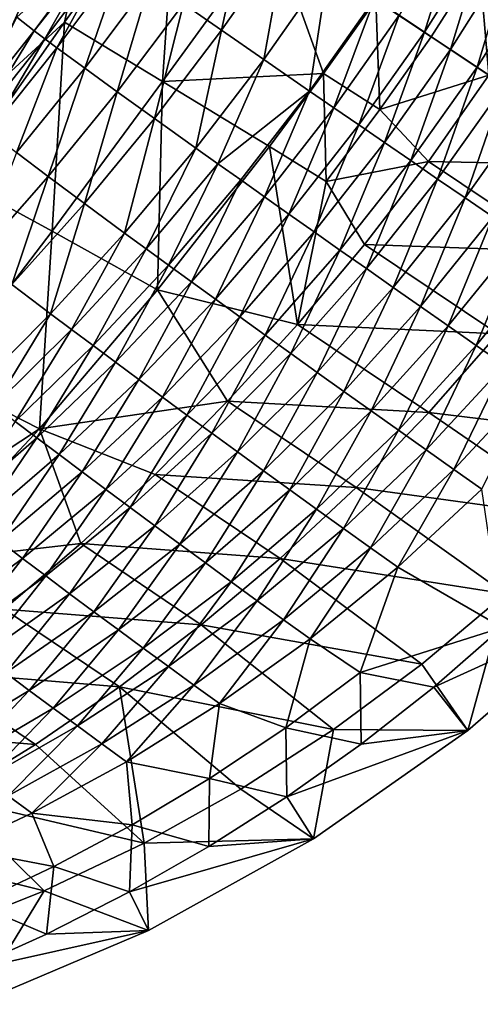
# Model space of a CAD drawing. Header units: metres. Extents: x -296 to -49, y -914 to -599.
# Tile 5 of 10: x -189 to -132, y -903 to -781. Entities that reach past the tile are written whole.
import ezdxf

# ---------------------------------------------------------------- set-up
doc = ezdxf.new("R2010")
doc.units = ezdxf.units.M

msp = doc.modelspace()

# ---------------------------------------------------------------- linework, layer by layer
at = {"layer": 'None'}
for points in [[(-182.002243, -776.567505, 1.117316), (-169.250595, -762.493286, 3.070055), (-183.126511, -781.627197, 3.802176)], [(-183.126511, -781.627197, 3.802176), (-169.250595, -762.493286, 3.070055), (-171.03183, -788.937195, 20.746317)], [(-169.250595, -762.493286, 3.070055), (-157.534225, -770.334595, 20.370127), (-171.03183, -788.937195, 20.746317)], [(-191.274353, -778.911011, 1.152276), (-183.517075, -768.533875, 1.251065), (-193.794983, -791.401733, 0.200634)], [(-193.794983, -791.401733, 0.200634), (-183.517075, -768.533875, 1.251065), (-182.002243, -776.567505, 1.117316)], [(-160.664841, -768.23938, 57.6703), (-168.449295, -779.398621, 57.33466), (-163.778809, -782.641357, 63.801952)], [(-155.924393, -771.411987, 64.185104), (-160.664841, -768.23938, 57.6703), (-163.778809, -782.641357, 63.801952)], [(-141.924362, -780.781616, 77.70462), (-138.81163, -782.864868, 79.87896), (-134.454193, -769.003662, 77.22625)], [(-134.454193, -769.003662, 77.22625), (-138.81163, -782.864868, 79.87896), (-131.326431, -771.039307, 79.386917)], [(-171.03183, -788.937195, 20.746317), (-157.534225, -770.334595, 20.370127), (-151.245956, -787.959473, 37.266922)], [(-155.924393, -771.411987, 64.185104), (-163.778809, -782.641357, 63.801952), (-158.593109, -786.228882, 69.670616)], [(-150.666092, -774.931152, 70.096581), (-155.924393, -771.411987, 64.185104), (-158.593109, -786.228882, 69.670616)], [(-157.534225, -770.334595, 20.370127), (-144.772629, -778.875427, 37.178787), (-151.245956, -787.959473, 37.266922)], [(-138.81163, -782.864868, 79.87896), (-135.612289, -785.006042, 81.862976), (-131.326431, -771.039307, 79.386917)], [(-131.326431, -771.039307, 79.386917), (-135.612289, -785.006042, 81.862976), (-128.11264, -773.132874, 81.359421)], [(-178.927261, -772.039795, 35.006111), (-188.983612, -781.043152, 26.388615), (-186.845352, -782.691284, 34.425102)], [(-178.927261, -772.039795, 35.006111), (-186.845352, -782.691284, 34.425102), (-185.528336, -783.683655, 38.329082)], [(-177.576492, -773.000732, 38.979809), (-178.927261, -772.039795, 35.006111), (-185.528336, -783.683655, 38.329082)], [(-177.576492, -773.000732, 38.979809), (-185.528336, -783.683655, 38.329082), (-184.050354, -784.785095, 42.144413)], [(-176.061981, -774.071655, 42.865173), (-177.576492, -773.000732, 38.979809), (-184.050354, -784.785095, 42.144413)], [(-135.612289, -785.006042, 81.862976), (-132.334396, -787.199829, 83.651688), (-128.11264, -773.132874, 81.359421)], [(-128.11264, -773.132874, 81.359421), (-132.334396, -787.199829, 83.651688), (-124.820786, -775.279053, 83.138924)], [(-176.061981, -774.071655, 42.865173), (-184.050354, -784.785095, 42.144413), (-180.626846, -787.304138, 49.472965)], [(-172.55751, -776.532654, 50.332649), (-176.061981, -774.071655, 42.865173), (-180.626846, -787.304138, 49.472965)], [(-150.666092, -774.931152, 70.096581), (-158.593109, -786.228882, 69.670616), (-152.944443, -790.125854, 74.882721)], [(-144.942703, -778.761597, 75.345421), (-150.666092, -774.931152, 70.096581), (-152.944443, -790.125854, 74.882721)], [(-132.085831, -774.151306, 45.364941), (-137.969849, -783.428223, 45.401627), (-144.772629, -778.875427, 37.178787)], [(-130.864578, -788.183472, 53.499882), (-137.969849, -783.428223, 45.401627), (-132.085831, -774.151306, 45.364941)], [(-123.90361, -777.248718, 53.243011), (-130.864578, -788.183472, 53.499882), (-132.085831, -774.151306, 45.364941)], [(-132.334396, -787.199829, 83.651688), (-128.98616, -789.440674, 85.240616), (-124.820786, -775.279053, 83.138924)], [(-193.794983, -791.401733, 0.200634), (-182.002243, -776.567505, 1.117316), (-183.126511, -781.627197, 3.802176)], [(-172.55751, -776.532654, 50.332649), (-180.626846, -787.304138, 49.472965), (-176.609253, -790.223877, 56.340958)], [(-168.449295, -779.398621, 57.33466), (-172.55751, -776.532654, 50.332649), (-176.609253, -790.223877, 56.340958)], [(-168.449295, -779.398621, 57.33466), (-176.609253, -790.223877, 56.340958), (-172.037903, -793.515686, 62.683075)], [(-163.778809, -782.641357, 63.801952), (-168.449295, -779.398621, 57.33466), (-172.037903, -793.515686, 62.683075)], [(-144.942703, -778.761597, 75.345421), (-152.944443, -790.125854, 74.882721), (-149.964096, -792.178406, 77.22625)], [(-151.245956, -787.959473, 37.266922), (-144.772629, -778.875427, 37.178787), (-144.302292, -792.405029, 45.364941)], [(-141.924362, -780.781616, 77.70462), (-144.942703, -778.761597, 75.345421), (-149.964096, -792.178406, 77.22625)], [(-144.772629, -778.875427, 37.178787), (-137.969849, -783.428223, 45.401627), (-144.302292, -792.405029, 45.364941)], [(-188.983612, -781.043152, 26.388615), (-195.065735, -793.010437, 32.970963), (-186.845352, -782.691284, 34.425102)], [(-141.924362, -780.781616, 77.70462), (-149.964096, -792.178406, 77.22625), (-146.889633, -794.293701, 79.386917)], [(-138.81163, -782.864868, 79.87896), (-141.924362, -780.781616, 77.70462), (-146.889633, -794.293701, 79.386917)], [(-193.794983, -791.401733, 0.200634), (-183.126511, -781.627197, 3.802176), (-196.625626, -800.848633, 4.178916)], [(-196.625626, -800.848633, 4.178916), (-183.126511, -781.627197, 3.802176), (-184.615631, -807.375793, 20.384518)], [(-183.126511, -781.627197, 3.802176), (-171.03183, -788.937195, 20.746317), (-184.615631, -807.375793, 20.384518)], [(-186.845352, -782.691284, 34.425102), (-195.065735, -793.010437, 32.970963), (-193.785873, -794.025696, 36.786285)], [(-185.528336, -783.683655, 38.329082), (-186.845352, -782.691284, 34.425102), (-193.785873, -794.025696, 36.786285)], [(-163.778809, -782.641357, 63.801952), (-172.037903, -793.515686, 62.683075), (-166.958542, -797.147522, 68.439178)], [(-158.593109, -786.228882, 69.670616), (-163.778809, -782.641357, 63.801952), (-166.958542, -797.147522, 68.439178)], [(-138.81163, -782.864868, 79.87896), (-146.889633, -794.293701, 79.386917), (-143.728821, -796.466431, 81.359421)], [(-144.302292, -792.405029, 45.364941), (-137.969849, -783.428223, 45.401627), (-130.864578, -788.183472, 53.499882)], [(-135.612289, -785.006042, 81.862976), (-138.81163, -782.864868, 79.87896), (-143.728821, -796.466431, 81.359421)], [(-185.528336, -783.683655, 38.329082), (-193.785873, -794.025696, 36.786285), (-192.349289, -795.148376, 40.513828)], [(-184.050354, -784.785095, 42.144413), (-185.528336, -783.683655, 38.329082), (-192.349289, -795.148376, 40.513828)], [(-184.050354, -784.785095, 42.144413), (-192.349289, -795.148376, 40.513828), (-189.020569, -797.704773, 47.671837)], [(-180.626846, -787.304138, 49.472965), (-184.050354, -784.785095, 42.144413), (-189.020569, -797.704773, 47.671837)], [(-135.612289, -785.006042, 81.862976), (-143.728821, -796.466431, 81.359421), (-140.489594, -798.691223, 83.138924)], [(-132.334396, -787.199829, 83.651688), (-135.612289, -785.006042, 81.862976), (-140.489594, -798.691223, 83.138924)], [(-158.593109, -786.228882, 69.670616), (-166.958542, -797.147522, 68.439178), (-164.244064, -799.079956, 71.080254)], [(-152.944443, -790.125854, 74.882721), (-158.593109, -786.228882, 69.670616), (-164.244064, -799.079956, 71.080254)], [(-132.334396, -787.199829, 83.651688), (-140.489594, -798.691223, 83.138924), (-137.180099, -800.962585, 84.721085)], [(-128.98616, -789.440674, 85.240616), (-132.334396, -787.199829, 83.651688), (-137.180099, -800.962585, 84.721085)], [(-180.626846, -787.304138, 49.472965), (-189.020569, -797.704773, 47.671837), (-185.112579, -800.654602, 54.37994)], [(-176.609253, -790.223877, 56.340958), (-180.626846, -787.304138, 49.472965), (-185.112579, -800.654602, 54.37994)], [(-151.245956, -787.959473, 37.266922), (-157.884781, -796.965942, 37.084946), (-171.03183, -788.937195, 20.746317)], [(-150.890015, -801.266663, 45.019623), (-157.884781, -796.965942, 37.084946), (-151.245956, -787.959473, 37.266922)], [(-144.302292, -792.405029, 45.364941), (-150.890015, -801.266663, 45.019623), (-151.245956, -787.959473, 37.266922)], [(-130.864578, -788.183472, 53.499882), (-138.31897, -798.788025, 53.243011), (-144.302292, -792.405029, 45.364941)], [(-138.31897, -798.788025, 53.243011), (-130.864578, -788.183472, 53.499882), (-114.24334, -799.307434, 53.499901)], [(-184.615631, -807.375793, 20.384518), (-171.03183, -788.937195, 20.746317), (-171.653702, -814.614319, 35.904621)], [(-171.03183, -788.937195, 20.746317), (-157.884781, -796.965942, 37.084946), (-171.653702, -814.614319, 35.904621)], [(-128.98616, -789.440674, 85.240616), (-137.180099, -800.962585, 84.721085), (-133.80864, -803.274902, 86.102036)], [(-125.575989, -791.722961, 86.625763), (-128.98616, -789.440674, 85.240616), (-133.80864, -803.274902, 86.102036)], [(-176.609253, -790.223877, 56.340958), (-185.112579, -800.654602, 54.37994), (-180.66391, -803.969238, 60.577358)], [(-172.037903, -793.515686, 62.683075), (-176.609253, -790.223877, 56.340958), (-180.66391, -803.969238, 60.577358)], [(-161.421982, -801.083862, 73.554932), (-152.944443, -790.125854, 74.882721), (-164.244064, -799.079956, 71.080254)], [(-152.944443, -790.125854, 74.882721), (-161.421982, -801.083862, 73.554932), (-158.499344, -803.154236, 75.85743)], [(-149.964096, -792.178406, 77.22625), (-152.944443, -790.125854, 74.882721), (-158.499344, -803.154236, 75.85743)], [(-125.575989, -791.722961, 86.625763), (-133.80864, -803.274902, 86.102036), (-130.383713, -805.622437, 87.27845)], [(-149.964096, -792.178406, 77.22625), (-158.499344, -803.154236, 75.85743), (-155.483444, -805.286072, 77.982384)], [(-146.889633, -794.293701, 79.386917), (-149.964096, -792.178406, 77.22625), (-155.483444, -805.286072, 77.982384)], [(-138.31897, -798.788025, 53.243011), (-150.890015, -801.266663, 45.019623), (-144.302292, -792.405029, 45.364941)], [(-172.037903, -793.515686, 62.683075), (-180.66391, -803.969238, 60.577358), (-175.718384, -807.616394, 66.208252)], [(-166.958542, -797.147522, 68.439178), (-172.037903, -793.515686, 62.683075), (-175.718384, -807.616394, 66.208252)], [(-146.889633, -794.293701, 79.386917), (-155.483444, -805.286072, 77.982384), (-152.381821, -807.474121, 79.924873)], [(-143.728821, -796.466431, 81.359421), (-146.889633, -794.293701, 79.386917), (-152.381821, -807.474121, 79.924873)], [(-143.728821, -796.466431, 81.359421), (-152.381821, -807.474121, 79.924873), (-149.202209, -809.713074, 81.68045)], [(-140.489594, -798.691223, 83.138924), (-143.728821, -796.466431, 81.359421), (-149.202209, -809.713074, 81.68045)], [(-185.112579, -800.654602, 54.37994), (-189.020569, -797.704773, 47.671837), (-193.914108, -810.629944, 51.447456)], [(-166.958542, -797.147522, 68.439178), (-175.718384, -807.616394, 66.208252), (-173.074326, -809.55365, 68.795296)], [(-164.244064, -799.079956, 71.080254), (-166.958542, -797.147522, 68.439178), (-173.074326, -809.55365, 68.795296)], [(-171.653702, -814.614319, 35.904621), (-157.884781, -796.965942, 37.084946), (-154.434647, -818.898621, 51.254414)], [(-157.884781, -796.965942, 37.084946), (-150.890015, -801.266663, 45.019623), (-154.434647, -818.898621, 51.254414)], [(-164.244064, -799.079956, 71.080254), (-173.074326, -809.55365, 68.795296), (-170.324631, -811.560608, 71.222298)], [(-170.324631, -811.560608, 71.222298), (-161.421982, -801.083862, 73.554932), (-164.244064, -799.079956, 71.080254)], [(-150.890015, -801.266663, 45.019623), (-138.31897, -798.788025, 53.243011), (-146.176208, -809.026733, 52.493973)], [(-140.489594, -798.691223, 83.138924), (-149.202209, -809.713074, 81.68045), (-145.952499, -811.997375, 83.245117)], [(-146.176208, -809.026733, 52.493973), (-138.31897, -798.788025, 53.243011), (-121.748482, -809.876709, 53.2449)], [(-137.180099, -800.962585, 84.721085), (-140.489594, -798.691223, 83.138924), (-145.952499, -811.997375, 83.245117)], [(-121.748482, -809.876709, 53.2449), (-138.31897, -798.788025, 53.243011), (-114.24334, -799.307434, 53.499901)], [(-196.625626, -800.848633, 4.178916), (-184.615631, -807.375793, 20.384518), (-198.447708, -825.514343, 19.275747)], [(-185.112579, -800.654602, 54.37994), (-193.914108, -810.629944, 51.447456), (-189.607162, -813.938721, 57.493309)], [(-180.66391, -803.969238, 60.577358), (-185.112579, -800.654602, 54.37994), (-189.607162, -813.938721, 57.493309)], [(-161.421982, -801.083862, 73.554932), (-170.324631, -811.560608, 71.222298), (-167.476059, -813.632263, 73.483932)], [(-158.499344, -803.154236, 75.85743), (-161.421982, -801.083862, 73.554932), (-167.476059, -813.632263, 73.483932)], [(-154.434647, -818.898621, 51.254414), (-150.890015, -801.266663, 45.019623), (-146.176208, -809.026733, 52.493973)], [(-137.180099, -800.962585, 84.721085), (-145.952499, -811.997375, 83.245117), (-142.640808, -814.321411, 84.615379)], [(-133.80864, -803.274902, 86.102036), (-137.180099, -800.962585, 84.721085), (-142.640808, -814.321411, 84.615379)], [(-180.66391, -803.969238, 60.577358), (-189.607162, -813.938721, 57.493309), (-184.817825, -817.570374, 62.99794)], [(-175.718384, -807.616394, 66.208252), (-180.66391, -803.969238, 60.577358), (-184.817825, -817.570374, 62.99794)], [(-158.499344, -803.154236, 75.85743), (-167.476059, -813.632263, 73.483932), (-164.535583, -815.76355, 75.575264)], [(-155.483444, -805.286072, 77.982384), (-158.499344, -803.154236, 75.85743), (-164.535583, -815.76355, 75.575264)], [(-133.80864, -803.274902, 86.102036), (-142.640808, -814.321411, 84.615379), (-139.275391, -816.679504, 85.788223)], [(-130.383713, -805.622437, 87.27845), (-133.80864, -803.274902, 86.102036), (-139.275391, -816.679504, 85.788223)], [(-155.483444, -805.286072, 77.982384), (-164.535583, -815.76355, 75.575264), (-161.510422, -817.949402, 77.491791)], [(-152.381821, -807.474121, 79.924873), (-155.483444, -805.286072, 77.982384), (-161.510422, -817.949402, 77.491791)], [(-130.383713, -805.622437, 87.27845), (-139.275391, -816.679504, 85.788223), (-135.864609, -819.065857, 86.761131)], [(-126.913918, -807.99939, 88.247482), (-130.383713, -805.622437, 87.27845), (-135.864609, -819.065857, 86.761131)], [(-198.447708, -825.514343, 19.275747), (-184.615631, -807.375793, 20.384518), (-186.203766, -831.733948, 33.598019)], [(-184.615631, -807.375793, 20.384518), (-171.653702, -814.614319, 35.904621), (-186.203766, -831.733948, 33.598019)], [(-175.718384, -807.616394, 66.208252), (-184.817825, -817.570374, 62.99794), (-182.25647, -819.496399, 65.532639)], [(-173.074326, -809.55365, 68.795296), (-175.718384, -807.616394, 66.208252), (-182.25647, -819.496399, 65.532639)], [(-152.381821, -807.474121, 79.924873), (-161.510422, -817.949402, 77.491791), (-158.407974, -820.184448, 79.229462)], [(-149.202209, -809.713074, 81.68045), (-152.381821, -807.474121, 79.924873), (-158.407974, -820.184448, 79.229462)], [(-154.434647, -818.898621, 51.254414), (-146.176208, -809.026733, 52.493973), (-129.770676, -820.036438, 52.501076)], [(-129.770676, -820.036438, 52.501076), (-146.176208, -809.026733, 52.493973), (-121.748482, -809.876709, 53.2449)], [(-126.913918, -807.99939, 88.247482), (-135.864609, -819.065857, 86.761131), (-132.416946, -821.474609, 87.532097)], [(-123.407974, -810.399841, 89.006821), (-126.913918, -807.99939, 88.247482), (-132.416946, -821.474609, 87.532097)], [(-182.25647, -819.496399, 65.532639), (-179.592072, -821.489746, 67.915123), (-173.074326, -809.55365, 68.795296)], [(-173.074326, -809.55365, 68.795296), (-179.592072, -821.489746, 67.915123), (-170.324631, -811.560608, 71.222298)], [(-149.202209, -809.713074, 81.68045), (-158.407974, -820.184448, 79.229462), (-155.23584, -822.463196, 80.784637)], [(-145.952499, -811.997375, 83.245117), (-149.202209, -809.713074, 81.68045), (-155.23584, -822.463196, 80.784637)], [(-123.407974, -810.399841, 89.006821), (-132.416946, -821.474609, 87.532097), (-128.940979, -823.89978, 88.099625)], [(-170.324631, -811.560608, 71.222298), (-179.592072, -821.489746, 67.915123), (-176.831009, -823.545654, 70.140503)], [(-167.476059, -813.632263, 73.483932), (-170.324631, -811.560608, 71.222298), (-176.831009, -823.545654, 70.140503)], [(-145.952499, -811.997375, 83.245117), (-155.23584, -822.463196, 80.784637), (-152.00177, -824.780151, 82.154182)], [(-142.640808, -814.321411, 84.615379), (-145.952499, -811.997375, 83.245117), (-152.00177, -824.780151, 82.154182)], [(-167.476059, -813.632263, 73.483932), (-176.831009, -823.545654, 70.140503), (-173.979889, -825.659058, 72.204292)], [(-164.535583, -815.76355, 75.575264), (-167.476059, -813.632263, 73.483932), (-173.979889, -825.659058, 72.204292)], [(-184.817825, -817.570374, 62.99794), (-189.607162, -813.938721, 57.493309), (-194.200455, -826.958008, 58.877731)], [(-186.203766, -831.733948, 33.598019), (-171.653702, -814.614319, 35.904621), (-163.035217, -828.341736, 49.53833)], [(-171.653702, -814.614319, 35.904621), (-154.434647, -818.898621, 51.254414), (-163.035217, -828.341736, 49.53833)], [(-142.640808, -814.321411, 84.615379), (-152.00177, -824.780151, 82.154182), (-148.713684, -827.129639, 83.335403)], [(-139.275391, -816.679504, 85.788223), (-142.640808, -814.321411, 84.615379), (-148.713684, -827.129639, 83.335403)], [(-164.535583, -815.76355, 75.575264), (-173.979889, -825.659058, 72.204292), (-171.045532, -827.825012, 74.102379)], [(-161.510422, -817.949402, 77.491791), (-164.535583, -815.76355, 75.575264), (-171.045532, -827.825012, 74.102379)], [(-184.817825, -817.570374, 62.99794), (-194.200455, -826.958008, 58.877731), (-191.731476, -828.856506, 61.362785)], [(-182.25647, -819.496399, 65.532639), (-184.817825, -817.570374, 62.99794), (-191.731476, -828.856506, 61.362785)], [(-139.275391, -816.679504, 85.788223), (-148.713684, -827.129639, 83.335403), (-145.379593, -829.50592, 84.32608)], [(-135.864609, -819.065857, 86.761131), (-139.275391, -816.679504, 85.788223), (-145.379593, -829.50592, 84.32608)], [(-161.510422, -817.949402, 77.491791), (-171.045532, -827.825012, 74.102379), (-168.034927, -830.038147, 75.831055)], [(-158.407974, -820.184448, 79.229462), (-161.510422, -817.949402, 77.491791), (-168.034927, -830.038147, 75.831055)], [(-182.25647, -819.496399, 65.532639), (-191.731476, -828.856506, 61.362785), (-189.162613, -830.819763, 63.704636)], [(-179.592072, -821.489746, 67.915123), (-182.25647, -819.496399, 65.532639), (-189.162613, -830.819763, 63.704636)], [(-163.035217, -828.341736, 49.53833), (-154.434647, -818.898621, 51.254414), (-138.274368, -829.74823, 51.277061)], [(-138.274368, -829.74823, 51.277061), (-154.434647, -818.898621, 51.254414), (-129.770676, -820.036438, 52.501076)], [(-135.864609, -819.065857, 86.761131), (-145.379593, -829.50592, 84.32608), (-142.00766, -831.903137, 85.124489)], [(-132.416946, -821.474609, 87.532097), (-135.864609, -819.065857, 86.761131), (-142.00766, -831.903137, 85.124489)], [(-158.407974, -820.184448, 79.229462), (-168.034927, -830.038147, 75.831055), (-164.955246, -832.293152, 77.387062)], [(-155.23584, -822.463196, 80.784637), (-158.407974, -820.184448, 79.229462), (-164.955246, -832.293152, 77.387062)], [(-129.770676, -820.036438, 52.501076), (-110.224907, -833.11792, 2.499999), (-138.274368, -829.74823, 51.277061)], [(-179.592072, -821.489746, 67.915123), (-189.162613, -830.819763, 63.704636), (-186.499786, -832.843079, 65.898834)], [(-176.831009, -823.545654, 70.140503), (-179.592072, -821.489746, 67.915123), (-186.499786, -832.843079, 65.898834)], [(-132.416946, -821.474609, 87.532097), (-142.00766, -831.903137, 85.124489), (-138.606079, -834.315552, 85.729393)], [(-128.940979, -823.89978, 88.099625), (-132.416946, -821.474609, 87.532097), (-138.606079, -834.315552, 85.729393)], [(-176.831009, -823.545654, 70.140503), (-186.499786, -832.843079, 65.898834), (-183.749176, -834.921509, 67.941277)], [(-173.979889, -825.659058, 72.204292), (-176.831009, -823.545654, 70.140503), (-183.749176, -834.921509, 67.941277)], [(-155.23584, -822.463196, 80.784637), (-164.955246, -832.293152, 77.387062), (-161.813843, -834.584595, 78.767548)], [(-152.00177, -824.780151, 82.154182), (-155.23584, -822.463196, 80.784637), (-161.813843, -834.584595, 78.767548)], [(-152.00177, -824.780151, 82.154182), (-161.813843, -834.584595, 78.767548), (-158.618195, -836.906982, 79.9701)], [(-148.713684, -827.129639, 83.335403), (-152.00177, -824.780151, 82.154182), (-158.618195, -836.906982, 79.9701)], [(-128.940979, -823.89978, 88.099625), (-138.606079, -834.315552, 85.729393), (-135.183151, -836.737122, 86.140045)], [(-125.445374, -826.335388, 88.462738), (-128.940979, -823.89978, 88.099625), (-135.183151, -836.737122, 86.140045)], [(-198.447708, -825.514343, 19.275747), (-186.203766, -831.733948, 33.598019), (-207.272232, -845.664368, 23.846262)], [(-173.979889, -825.659058, 72.204292), (-183.749176, -834.921509, 67.941277), (-180.91716, -837.050232, 69.828232)], [(-171.045532, -827.825012, 74.102379), (-173.979889, -825.659058, 72.204292), (-180.91716, -837.050232, 69.828232)], [(-148.713684, -827.129639, 83.335403), (-158.618195, -836.906982, 79.9701), (-155.37587, -839.254578, 80.992767)], [(-145.379593, -829.50592, 84.32608), (-148.713684, -827.129639, 83.335403), (-155.37587, -839.254578, 80.992767)], [(-135.183151, -836.737122, 86.140045), (-131.747223, -839.161987, 86.356186), (-125.445374, -826.335388, 88.462738)], [(-163.035217, -828.341736, 49.53833), (-171.962646, -837.355164, 47.357647), (-186.203766, -831.733948, 33.598019)], [(-171.045532, -827.825012, 74.102379), (-180.91716, -837.050232, 69.828232), (-178.010239, -839.224121, 71.556351)], [(-168.034927, -830.038147, 75.831055), (-171.045532, -827.825012, 74.102379), (-178.010239, -839.224121, 71.556351)], [(-171.962646, -837.355164, 47.357647), (-163.035217, -828.341736, 49.53833), (-147.221924, -838.979492, 49.586765)], [(-147.221924, -838.979492, 49.586765), (-163.035217, -828.341736, 49.53833), (-138.274368, -829.74823, 51.277061)], [(-145.379593, -829.50592, 84.32608), (-155.37587, -839.254578, 80.992767), (-152.094604, -841.621765, 81.83403)], [(-142.00766, -831.903137, 85.124489), (-145.379593, -829.50592, 84.32608), (-152.094604, -841.621765, 81.83403)], [(-186.499786, -832.843079, 65.898834), (-189.162613, -830.819763, 63.704636), (-196.420288, -841.488037, 60.837116)], [(-168.034927, -830.038147, 75.831055), (-178.010239, -839.224121, 71.556351), (-175.035141, -841.437927, 73.122665)], [(-164.955246, -832.293152, 77.387062), (-168.034927, -830.038147, 75.831055), (-175.035141, -841.437927, 73.122665)], [(-138.274368, -829.74823, 51.277061), (-119.184502, -842.831238, 2.499999), (-147.221924, -838.979492, 49.586765)], [(-110.224907, -833.11792, 2.499999), (-119.184502, -842.831238, 2.499999), (-138.274368, -829.74823, 51.277061)], [(-186.203766, -831.733948, 33.598019), (-201.703369, -848.259277, 30.10371), (-207.272232, -845.664368, 23.846262)], [(-186.203766, -831.733948, 33.598019), (-181.109283, -845.861816, 44.755642), (-201.703369, -848.259277, 30.10371)], [(-171.962646, -837.355164, 47.357647), (-181.109283, -845.861816, 44.755642), (-186.203766, -831.733948, 33.598019)], [(-142.00766, -831.903137, 85.124489), (-152.094604, -841.621765, 81.83403), (-148.782166, -844.002747, 82.492859)], [(-138.606079, -834.315552, 85.729393), (-142.00766, -831.903137, 85.124489), (-148.782166, -844.002747, 82.492859)], [(-186.499786, -832.843079, 65.898834), (-196.420288, -841.488037, 60.837116), (-193.778839, -843.515198, 62.86462)], [(-183.749176, -834.921509, 67.941277), (-186.499786, -832.843079, 65.898834), (-193.778839, -843.515198, 62.86462)], [(-164.955246, -832.293152, 77.387062), (-175.035141, -841.437927, 73.122665), (-171.998718, -843.686462, 74.524597)], [(-161.813843, -834.584595, 78.767548), (-164.955246, -832.293152, 77.387062), (-171.998718, -843.686462, 74.524597)], [(-138.606079, -834.315552, 85.729393), (-148.782166, -844.002747, 82.492859), (-145.446381, -846.391785, 82.968651)], [(-135.183151, -836.737122, 86.140045), (-138.606079, -834.315552, 85.729393), (-145.446381, -846.391785, 82.968651)], [(-183.749176, -834.921509, 67.941277), (-193.778839, -843.515198, 62.86462), (-191.058136, -845.590393, 64.747665)], [(-180.91716, -837.050232, 69.828232), (-183.749176, -834.921509, 67.941277), (-191.058136, -845.590393, 64.747665)], [(-161.813843, -834.584595, 78.767548), (-171.998718, -843.686462, 74.524597), (-168.907959, -845.964233, 75.759972)], [(-158.618195, -836.906982, 79.9701), (-161.813843, -834.584595, 78.767548), (-168.907959, -845.964233, 75.759972)], [(-158.618195, -836.906982, 79.9701), (-168.907959, -845.964233, 75.759972), (-165.769943, -848.265808, 76.827049)], [(-155.37587, -839.254578, 80.992767), (-158.618195, -836.906982, 79.9701), (-165.769943, -848.265808, 76.827049)], [(-145.446381, -846.391785, 82.968651), (-142.095184, -848.78302, 83.261292), (-135.183151, -836.737122, 86.140045)], [(-142.095184, -848.78302, 83.261292), (-131.747223, -839.161987, 86.356186), (-135.183151, -836.737122, 86.140045)], [(-180.91716, -837.050232, 69.828232), (-191.058136, -845.590393, 64.747665), (-188.264206, -847.708557, 66.483208)], [(-178.010239, -839.224121, 71.556351), (-180.91716, -837.050232, 69.828232), (-188.264206, -847.708557, 66.483208)], [(-181.109283, -845.861816, 44.755642), (-171.962646, -837.355164, 47.357647), (-156.574326, -847.70282, 47.448795)], [(-156.574326, -847.70282, 47.448795), (-171.962646, -837.355164, 47.357647), (-147.221924, -838.979492, 49.586765)], [(-178.010239, -839.224121, 71.556351), (-188.264206, -847.708557, 66.483208), (-185.403259, -849.864868, 68.068542)], [(-175.035141, -841.437927, 73.122665), (-178.010239, -839.224121, 71.556351), (-185.403259, -849.864868, 68.068542)], [(-155.37587, -839.254578, 80.992767), (-165.769943, -848.265808, 76.827049), (-162.591873, -850.585693, 77.72448)], [(-152.094604, -841.621765, 81.83403), (-155.37587, -839.254578, 80.992767), (-162.591873, -850.585693, 77.72448)], [(-147.221924, -838.979492, 49.586765), (-128.828918, -852.058167, 2.499999), (-156.574326, -847.70282, 47.448795)], [(-119.184502, -842.831238, 2.499999), (-128.828918, -852.058167, 2.499999), (-147.221924, -838.979492, 49.586765)], [(-131.747223, -839.161987, 86.356186), (-142.095184, -848.78302, 83.261292), (-129.226593, -856.224304, 83.500328)], [(-175.035141, -841.437927, 73.122665), (-185.403259, -849.864868, 68.068542), (-182.481598, -852.054138, 69.501335)], [(-171.998718, -843.686462, 74.524597), (-175.035141, -841.437927, 73.122665), (-182.481598, -852.054138, 69.501335)], [(-152.094604, -841.621765, 81.83403), (-162.591873, -850.585693, 77.72448), (-159.381058, -852.918274, 78.451347)], [(-148.782166, -844.002747, 82.492859), (-152.094604, -841.621765, 81.83403), (-159.381058, -852.918274, 78.451347)], [(-171.998718, -843.686462, 74.524597), (-182.481598, -852.054138, 69.501335), (-179.505707, -854.271179, 70.77961)], [(-168.907959, -845.964233, 75.759972), (-171.998718, -843.686462, 74.524597), (-179.505707, -854.271179, 70.77961)], [(-148.782166, -844.002747, 82.492859), (-159.381058, -852.918274, 78.451347), (-156.144806, -855.257935, 79.007164)], [(-145.446381, -846.391785, 82.968651), (-148.782166, -844.002747, 82.492859), (-156.144806, -855.257935, 79.007164)], [(-181.109283, -845.861816, 44.755642), (-190.517471, -853.952576, 41.748531), (-201.703369, -848.259277, 30.10371)], [(-188.264206, -847.708557, 66.483208), (-191.058136, -845.590393, 64.747665), (-198.732773, -855.472595, 60.693699)], [(-190.517471, -853.952576, 41.748531), (-181.109283, -845.861816, 44.755642), (-166.292297, -855.895996, 44.885761)], [(-166.292297, -855.895996, 44.885761), (-181.109283, -845.861816, 44.755642), (-156.574326, -847.70282, 47.448795)], [(-168.907959, -845.964233, 75.759972), (-179.505707, -854.271179, 70.77961), (-176.482132, -856.510803, 71.901772)], [(-165.769943, -848.265808, 76.827049), (-168.907959, -845.964233, 75.759972), (-176.482132, -856.510803, 71.901772)], [(-156.144806, -855.257935, 79.007164), (-152.890518, -857.598999, 79.391869), (-145.446381, -846.391785, 82.968651)], [(-152.890518, -857.598999, 79.391869), (-142.095184, -848.78302, 83.261292), (-145.446381, -846.391785, 82.968651)], [(-188.264206, -847.708557, 66.483208), (-198.732773, -855.472595, 60.693699), (-195.993256, -857.556335, 62.306034)], [(-185.403259, -849.864868, 68.068542), (-188.264206, -847.708557, 66.483208), (-195.993256, -857.556335, 62.306034)], [(-156.574326, -847.70282, 47.448795), (-139.118118, -860.729004, 2.499999), (-166.292297, -855.895996, 44.885761)], [(-128.828918, -852.058167, 2.499999), (-139.118118, -860.729004, 2.499999), (-156.574326, -847.70282, 47.448795)], [(-165.769943, -848.265808, 76.827049), (-176.482132, -856.510803, 71.901772), (-173.417526, -858.7677, 72.866585)], [(-162.591873, -850.585693, 77.72448), (-165.769943, -848.265808, 76.827049), (-173.417526, -858.7677, 72.866585)], [(-142.095184, -848.78302, 83.261292), (-152.890518, -857.598999, 79.391869), (-146.702042, -861.744507, 79.383812)], [(-129.226593, -856.224304, 83.500328), (-142.095184, -848.78302, 83.261292), (-146.702042, -861.744507, 79.383812)], [(-185.403259, -849.864868, 68.068542), (-195.993256, -857.556335, 62.306034), (-193.193909, -859.671631, 63.77803)], [(-182.481598, -852.054138, 69.501335), (-185.403259, -849.864868, 68.068542), (-193.193909, -859.671631, 63.77803)], [(-162.591873, -850.585693, 77.72448), (-173.417526, -858.7677, 72.866585), (-170.318634, -861.03656, 73.67321)], [(-159.381058, -852.918274, 78.451347), (-162.591873, -850.585693, 77.72448), (-170.318634, -861.03656, 73.67321)], [(-182.481598, -852.054138, 69.501335), (-193.193909, -859.671631, 63.77803), (-190.340622, -861.813416, 65.107864)], [(-179.505707, -854.271179, 70.77961), (-182.481598, -852.054138, 69.501335), (-190.340622, -861.813416, 65.107864)], [(-128.828918, -852.058167, 2.499999), (-133.460052, -868.92157, 2.5), (-139.118118, -860.729004, 2.499999)], [(-115.947456, -853.661865, 2.5), (-133.460052, -868.92157, 2.5), (-128.828918, -852.058167, 2.499999)], [(-200.068008, -861.567261, 38.398468), (-190.517471, -853.952576, 41.748531), (-176.337357, -863.541992, 41.923546)], [(-176.337357, -863.541992, 41.923546), (-190.517471, -853.952576, 41.748531), (-166.292297, -855.895996, 44.885761)], [(-159.381058, -852.918274, 78.451347), (-170.318634, -861.03656, 73.67321), (-167.192245, -863.31189, 74.321205)], [(-156.144806, -855.257935, 79.007164), (-159.381058, -852.918274, 78.451347), (-167.192245, -863.31189, 74.321205)], [(-133.460052, -868.92157, 2.5), (-115.947456, -853.661865, 2.5), (-137.665894, -863.550354, 80.50219)], [(-137.665894, -863.550354, 80.50219), (-115.947456, -853.661865, 2.5), (-129.226593, -856.224304, 83.500328)], [(-179.505707, -854.271179, 70.77961), (-190.340622, -861.813416, 65.107864), (-187.439407, -863.976868, 66.294037)], [(-176.482132, -856.510803, 71.901772), (-179.505707, -854.271179, 70.77961), (-187.439407, -863.976868, 66.294037)], [(-166.292297, -855.895996, 44.885761), (-150.002808, -868.778625, 2.499999), (-176.337357, -863.541992, 41.923546)], [(-167.192245, -863.31189, 74.321205), (-164.045197, -865.588257, 74.810493), (-156.144806, -855.257935, 79.007164)], [(-139.118118, -860.729004, 2.499999), (-150.002808, -868.778625, 2.499999), (-166.292297, -855.895996, 44.885761)], [(-164.045197, -865.588257, 74.810493), (-152.890518, -857.598999, 79.391869), (-156.144806, -855.257935, 79.007164)], [(-146.702042, -861.744507, 79.383812), (-137.665894, -863.550354, 80.50219), (-129.226593, -856.224304, 83.500328)], [(-176.482132, -856.510803, 71.901772), (-187.439407, -863.976868, 66.294037), (-184.496368, -866.156921, 67.335388)], [(-173.417526, -858.7677, 72.866585), (-176.482132, -856.510803, 71.901772), (-184.496368, -866.156921, 67.335388)], [(-152.890518, -857.598999, 79.391869), (-164.045197, -865.588257, 74.810493), (-155.881149, -868.558533, 75.599159)], [(-146.702042, -861.744507, 79.383812), (-152.890518, -857.598999, 79.391869), (-155.881149, -868.558533, 75.599159)], [(-173.417526, -858.7677, 72.866585), (-184.496368, -866.156921, 67.335388), (-181.517654, -868.348389, 68.23111)], [(-170.318634, -861.03656, 73.67321), (-173.417526, -858.7677, 72.866585), (-181.517654, -868.348389, 68.23111)], [(-170.318634, -861.03656, 73.67321), (-181.517654, -868.348389, 68.23111), (-178.509506, -870.546326, 68.980713)], [(-167.192245, -863.31189, 74.321205), (-170.318634, -861.03656, 73.67321), (-178.509506, -870.546326, 68.980713)], [(-133.460052, -868.92157, 2.5), (-150.002808, -868.778625, 2.499999), (-139.118118, -860.729004, 2.499999)], [(-209.720993, -868.709717, 34.739929), (-200.068008, -861.567261, 38.398468), (-186.672699, -870.628174, 38.590614)], [(-186.672699, -870.628174, 38.590614), (-200.068008, -861.567261, 38.398468), (-176.337357, -863.541992, 41.923546)], [(-190.340622, -861.813416, 65.107864), (-198.577652, -870.662109, 60.079956), (-187.439407, -863.976868, 66.294037)], [(-155.881149, -868.558533, 75.599159), (-146.60881, -870.579224, 76.906067), (-146.702042, -861.744507, 79.383812)], [(-146.60881, -870.579224, 76.906067), (-137.665894, -863.550354, 80.50219), (-146.702042, -861.744507, 79.383812)], [(-173.319794, -882.785156, 2.499999), (-186.672699, -870.628174, 38.590614), (-176.337357, -863.541992, 41.923546)], [(-178.509506, -870.546326, 68.980713), (-175.47818, -872.745483, 69.584084), (-167.192245, -863.31189, 74.321205)], [(-150.002808, -868.778625, 2.499999), (-161.425171, -876.147888, 2.499999), (-176.337357, -863.541992, 41.923546)], [(-176.337357, -863.541992, 41.923546), (-161.425171, -876.147888, 2.499999), (-173.319794, -882.785156, 2.499999)], [(-175.47818, -872.745483, 69.584084), (-164.045197, -865.588257, 74.810493), (-167.192245, -863.31189, 74.321205)], [(-146.60881, -870.579224, 76.906067), (-133.460052, -868.92157, 2.5), (-137.665894, -863.550354, 80.50219)], [(-198.577652, -870.662109, 60.079956), (-195.762299, -872.753174, 61.204876), (-187.439407, -863.976868, 66.294037)], [(-187.439407, -863.976868, 66.294037), (-195.762299, -872.753174, 61.204876), (-184.496368, -866.156921, 67.335388)], [(-164.045197, -865.588257, 74.810493), (-175.47818, -872.745483, 69.584084), (-165.254089, -874.811951, 71.350105)], [(-155.881149, -868.558533, 75.599159), (-164.045197, -865.588257, 74.810493), (-165.254089, -874.811951, 71.350105)], [(-195.762299, -872.753174, 61.204876), (-192.91008, -874.855774, 62.196568), (-184.496368, -866.156921, 67.335388)], [(-184.496368, -866.156921, 67.335388), (-192.91008, -874.855774, 62.196568), (-181.517654, -868.348389, 68.23111)], [(-192.91008, -874.855774, 62.196568), (-190.026672, -876.965088, 63.054485), (-181.517654, -868.348389, 68.23111)], [(-181.517654, -868.348389, 68.23111), (-190.026672, -876.965088, 63.054485), (-178.509506, -870.546326, 68.980713)], [(-197.263962, -877.145569, 34.917397), (-209.720993, -868.709717, 34.739929), (-186.672699, -870.628174, 38.590614)], [(-165.254089, -874.811951, 71.350105), (-155.736618, -877.059143, 72.837486), (-155.881149, -868.558533, 75.599159)], [(-152.473511, -882.264648, 2.5), (-161.425171, -876.147888, 2.499999), (-150.002808, -868.778625, 2.499999)], [(-155.736618, -877.059143, 72.837486), (-146.60881, -870.579224, 76.906067), (-155.881149, -868.558533, 75.599159)], [(-152.473511, -882.264648, 2.5), (-133.460052, -868.92157, 2.5), (-155.736618, -877.059143, 72.837486)], [(-133.460052, -868.92157, 2.5), (-146.60881, -870.579224, 76.906067), (-155.736618, -877.059143, 72.837486)], [(-133.460052, -868.92157, 2.5), (-152.473511, -882.264648, 2.5), (-150.002808, -868.778625, 2.499999)], [(-197.263962, -877.145569, 34.917397), (-186.672699, -870.628174, 38.590614), (-173.319794, -882.785156, 2.499999)], [(-190.026672, -876.965088, 63.054485), (-187.117752, -879.076294, 63.778385), (-178.509506, -870.546326, 68.980713)], [(-178.509506, -870.546326, 68.980713), (-187.117752, -879.076294, 63.778385), (-175.47818, -872.745483, 69.584084)], [(-175.47818, -872.745483, 69.584084), (-187.117752, -879.076294, 63.778385), (-174.778152, -880.506897, 66.673462)], [(-165.254089, -874.811951, 71.350105), (-175.47818, -872.745483, 69.584084), (-174.778152, -880.506897, 66.673462)], [(-174.778152, -880.506897, 66.673462), (-165.360779, -883.209778, 68.154602), (-165.254089, -874.811951, 71.350105)], [(-165.360779, -883.209778, 68.154602), (-155.736618, -877.059143, 72.837486), (-165.254089, -874.811951, 71.350105)], [(-196.227844, -883.418213, 58.928638), (-187.117752, -879.076294, 63.778385), (-190.026672, -876.965088, 63.054485)], [(-161.425171, -876.147888, 2.499999), (-152.473511, -882.264648, 2.5), (-173.319794, -882.785156, 2.499999)], [(-208.079605, -883.088257, 30.935856), (-197.263962, -877.145569, 34.917397), (-185.614929, -888.647278, 2.499999)], [(-185.614929, -888.647278, 2.499999), (-197.263962, -877.145569, 34.917397), (-173.319794, -882.785156, 2.499999)], [(-152.473511, -882.264648, 2.5), (-155.736618, -877.059143, 72.837486), (-165.360779, -883.209778, 68.154602)], [(-187.117752, -879.076294, 63.778385), (-196.227844, -883.418213, 58.928638), (-184.414993, -885.649963, 61.604969)], [(-174.778152, -880.506897, 66.673462), (-187.117752, -879.076294, 63.778385), (-184.414993, -885.649963, 61.604969)], [(-184.414993, -885.649963, 61.604969), (-175.110672, -888.793579, 63.034916), (-174.778152, -880.506897, 66.673462)], [(-175.110672, -888.793579, 63.034916), (-165.360779, -883.209778, 68.154602), (-174.778152, -880.506897, 66.673462)], [(-173.319794, -882.785156, 2.499999), (-172.779022, -893.544495, 2.5), (-185.614929, -888.647278, 2.499999)], [(-172.779022, -893.544495, 2.5), (-152.473511, -882.264648, 2.5), (-175.110672, -888.793579, 63.034916)], [(-175.110672, -888.793579, 63.034916), (-152.473511, -882.264648, 2.5), (-165.360779, -883.209778, 68.154602)], [(-152.473511, -882.264648, 2.5), (-172.779022, -893.544495, 2.5), (-173.319794, -882.785156, 2.499999)], [(-198.233932, -893.700745, 2.499999), (-208.079605, -883.088257, 30.935856), (-185.614929, -888.647278, 2.499999)], [(-184.414993, -885.649963, 61.604969), (-196.227844, -883.418213, 58.928638), (-194.130554, -890.251526, 56.1791)], [(-194.130554, -890.251526, 56.1791), (-185.339844, -894.010193, 57.288425), (-184.414993, -885.649963, 61.604969)], [(-185.339844, -894.010193, 57.288425), (-175.110672, -888.793579, 63.034916), (-184.414993, -885.649963, 61.604969)], [(-185.614929, -888.647278, 2.499999), (-194.153549, -902.637329, 2.5), (-198.233932, -893.700745, 2.499999)], [(-172.779022, -893.544495, 2.5), (-194.153549, -902.637329, 2.5), (-185.614929, -888.647278, 2.499999)], [(-185.339844, -894.010193, 57.288425), (-172.779022, -893.544495, 2.5), (-175.110672, -888.793579, 63.034916)], [(-195.623703, -898.64093, 51.149139), (-185.339844, -894.010193, 57.288425), (-194.130554, -890.251526, 56.1791)], [(-194.153549, -902.637329, 2.5), (-172.779022, -893.544495, 2.5), (-195.623703, -898.64093, 51.149139)], [(-172.779022, -893.544495, 2.5), (-185.339844, -894.010193, 57.288425), (-195.623703, -898.64093, 51.149139)]]:
    msp.add_3dface(points, dxfattribs=at)

doc.saveas('drawing.dxf')
